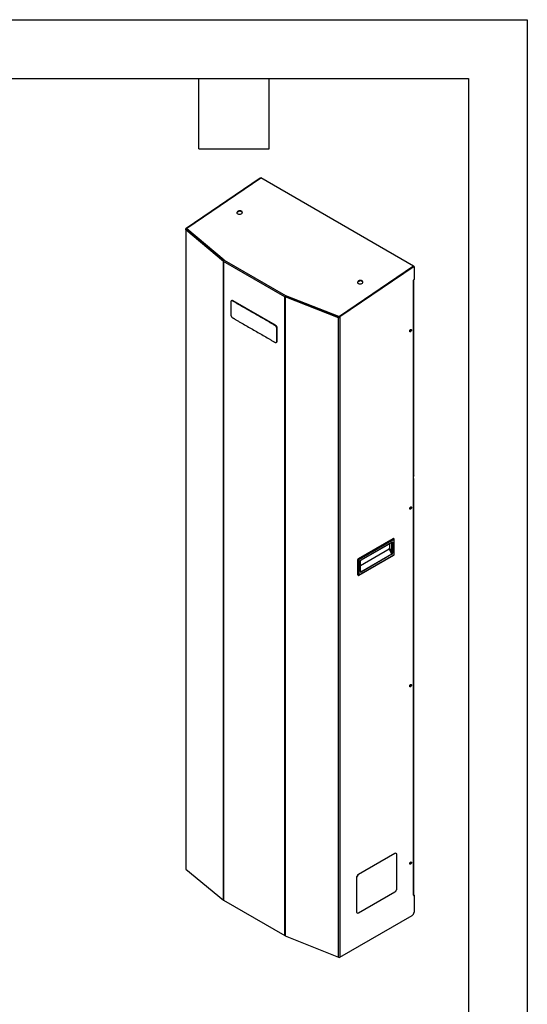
# Model space of a CAD drawing. Header units: millimetres. Extents: x 0 to 3073, y 0 to 2375.
# Tile 6 of 6: x 2469 to 3073, y 1203 to 2375. Entities that reach past the tile are written whole.
import ezdxf

# ---------------------------------------------------------------- set-up
doc = ezdxf.new("R2010")
doc.units = ezdxf.units.MM
doc.header["$LTSCALE"] = 11
doc.layers.add('TEXT', color=140, linetype='Continuous', lineweight=25)

msp = doc.modelspace()

# ---------------------------------------------------------------- linework, layer by layer
at = {"color": 7, "linetype": 'Continuous'}
for p, q in [((0.03, 2374.93), (3073.43, 2374.93)), ((3073.43, 2374.93), (3073.43, 0.03))]:
    msp.add_line(p, q, dxfattribs=at)
for p, q in [((2667.02, 2126.86), (2755.41, 2186.81)), ((2667.54, 2126.55), (2755.94, 2186.51)), ((2667.8, 2126.67), (2755.98, 2186.49)), ((2755.41, 2186.81), (2755.94, 2186.51)), ((2755.94, 2186.51), (2755.94, 2186.46)), ((2937.99, 2081.41), (2755.98, 2186.49)), ((2733.12, 2146.3), (2733.08, 2146.88)), ((2666.65, 2125.37), (2666.65, 1363.88)), ((2667.49, 2125.18), (2666.88, 2124.93)), ((2711.49, 2087.18), (2666.88, 2124.93)), ((2666.88, 2124.93), (2666.88, 1363.47)), ((2667.02, 2126.86), (2667.54, 2126.55)), ((2667.02, 2125.87), (2667.02, 2126.86)), ((2667.02, 2125.87), (2667.54, 2125.57)), ((2711.78, 2087.7), (2667.49, 2125.18)), ((2667.54, 2125.57), (2667.54, 2126.55)), ((2667.54, 2125.13), (2667.54, 2125.57)), ((2668.08, 2126.51), (2667.8, 2126.67)), ((2667.84, 2126.09), (2667.8, 2126.67)), ((2667.95, 2126.03), (2667.84, 2126.09)), ((2667.93, 2126.26), (2667.97, 2125.69)), ((2712.29, 2088.64), (2668.02, 2126.1)), ((2668.07, 2125.52), (2668.02, 2126.1)), ((2712.12, 2088.25), (2668.07, 2125.52)), ((2670.79, 2123.22), (2670.79, 2122.38)), ((2711.65, 2087.25), (2711.49, 2087.18)), ((2711.64, 2087.22), (2711.49, 2087.16)), ((2711.64, 2087.22), (2711.49, 2087.16)), ((2711.49, 2087.16), (2711.49, 2087.18)), ((2711.49, 2087.16), (2711.49, 2087.16)), ((2711.49, 1326.69), (2711.49, 2087.16)), ((2784.69, 2044.89), (2711.63, 2087.06)), ((2711.63, 2087.06), (2711.63, 1326.59)), ((2712.54, 2088.81), (2712.29, 2088.64)), ((2712.31, 2088.44), (2712.29, 2088.64)), ((2712.44, 2088.55), (2712.7, 2088.72)), ((2712.44, 2088.55), (2785.49, 2046.37)), ((2712.54, 2088.81), (2712.7, 2088.72)), ((2712.56, 2088.62), (2712.54, 2088.81)), ((2938.04, 2081.39), (2849.64, 2021.43)), ((2937.99, 2081.41), (2849.81, 2021.6)), ((2938.56, 2081.09), (2850.17, 2021.13)), ((2938, 2081.36), (2937.99, 2081.41)), ((2938.56, 2081.09), (2938.04, 2081.39)), ((2938.56, 2081.09), (2938.56, 2065.54)), ((2876.79, 2063.36), (2876.74, 2063.94)), ((2938.56, 2065.54), (2937.75, 2065.07)), ((2937.75, 2065.07), (2937.75, 2064.77)), ((2937.75, 2065.07), (2938.02, 2064.92)), ((2937.75, 2064.77), (2938.02, 2064.92)), ((2938.02, 1831.39), (2938.02, 2064.92)), ((2938.24, 1831.7), (2938.24, 2065.23)), ((2721.38, 2040.41), (2720.92, 2040.14)), ((2722.99, 2040.25), (2722.54, 2039.98)), ((2773.32, 2011.19), (2722.99, 2040.25)), ((2785.21, 2045.19), (2784.69, 2044.89)), ((2784.69, 1284.42), (2784.69, 2044.89)), ((2785.28, 2045.18), (2784.85, 2044.83)), ((2784.85, 2044.81), (2784.85, 2044.83)), ((2848.57, 2020.04), (2784.85, 2044.83)), ((2784.85, 2044.81), (2784.85, 1284.34)), ((2784.85, 2044.81), (2784.85, 2044.81)), ((2784.85, 2044.81), (2784.85, 2044.81)), ((2848.99, 2020.39), (2785.28, 2045.18)), ((2785.49, 2046.37), (2785.75, 2046.55)), ((2785.54, 2045.8), (2785.49, 2046.37)), ((2785.54, 2045.8), (2785.68, 2045.9)), ((2785.9, 2046.46), (2785.65, 2046.29)), ((2848.88, 2021.69), (2785.65, 2046.29)), ((2785.7, 2045.71), (2785.65, 2046.29)), ((2848.93, 2021.11), (2785.7, 2045.71)), ((2785.9, 2046.46), (2785.75, 2046.55)), ((2785.76, 2046.36), (2785.75, 2046.55)), ((2786.51, 2045.4), (2786.51, 2044.7)), ((2848.99, 2020.39), (2848.57, 2020.04)), ((2848.57, 1258.58), (2848.57, 2020.04)), ((2848.93, 2021.11), (2848.88, 2021.69)), ((2849.04, 2021.08), (2849.04, 2020.38)), ((2849.81, 2021.6), (2849.53, 2021.76)), ((2849.58, 2021.18), (2849.53, 2021.76)), ((2849.64, 2021.14), (2849.58, 2021.18)), ((2850.17, 2021.13), (2849.64, 2021.43)), ((2849.64, 2021.43), (2849.64, 2020.45)), ((2850.17, 2020.14), (2849.64, 2020.45)), ((2849.81, 2021.54), (2849.81, 2021.6)), ((2850.17, 2021.13), (2850.17, 2020.14)), ((2850.17, 2020.14), (2850.17, 1258.67)), ((2773.32, 2011.19), (2772.87, 2010.93)), ((2775.61, 2007.23), (2775.15, 2006.96)), ((2775.61, 1992.43), (2775.61, 2007.23)), ((2934.4, 2005.38), (2933.35, 2004.07)), ((2934.4, 2005.38), (2933.98, 2005.62)), ((2934.4, 2005.98), (2934.4, 2005.38)), ((2934.44, 2003.47), (2933.92, 2003.77)), ((2774.48, 1990.69), (2774.94, 1990.95)), ((2775.61, 1992.43), (2775.15, 1992.17)), ((2938.02, 1828.22), (2938.02, 1831.39)), ((2938.02, 1332.63), (2938.02, 1828.22)), ((2938.24, 1332.94), (2938.24, 1828.53)), ((2934.4, 1794.04), (2933.35, 1792.73)), ((2934.4, 1794.04), (2933.98, 1794.28)), ((2934.4, 1794.64), (2934.4, 1794.04)), ((2934.44, 1792.13), (2933.92, 1792.43)), ((2872.22, 1733.28), (2913.63, 1757.18)), ((2872.68, 1733.01), (2914.08, 1756.92)), ((2914.54, 1756.13), (2873.13, 1732.22)), ((2875.29, 1731.4), (2912.12, 1752.66)), ((2875.42, 1731.69), (2912.25, 1752.96)), ((2909.35, 1751.06), (2909.35, 1745.89)), ((2912.25, 1752.43), (2911.99, 1752.58)), ((2912.25, 1740.61), (2912.25, 1752.43)), ((2913.17, 1752.43), (2913.17, 1740.61)), ((2913.63, 1757.18), (2914.08, 1756.92)), ((2914.57, 1756.97), (2914.11, 1757.23)), ((2914.77, 1738.08), (2914.77, 1755.99)), ((2914.96, 1738.34), (2914.96, 1756.26)), ((2873, 1713.48), (2914.41, 1737.38)), ((2873.13, 1713.78), (2914.54, 1737.68)), ((2874.7, 1725.11), (2908.89, 1744.85)), ((2875.3, 1717.7), (2912.13, 1738.96)), ((2912.25, 1738.53), (2875.42, 1717.27)), ((2912.13, 1738.96), (2908.89, 1744.85)), ((2909.35, 1745.89), (2912.25, 1740.61)), ((2871.53, 1714.17), (2871.53, 1732.09)), ((2871.53, 1732.09), (2871.99, 1731.83)), ((2871.99, 1713.91), (2871.99, 1731.83)), ((2872.22, 1733.28), (2872.68, 1733.01)), ((2872.91, 1731.83), (2872.91, 1713.91)), ((2874.51, 1718.29), (2874.51, 1730.11)), ((2874.7, 1718.55), (2874.7, 1730.37)), ((2871.53, 1714.17), (2871.99, 1713.91)), ((2871.73, 1713.73), (2872.19, 1713.46)), ((2874.7, 1718.79), (2875.3, 1717.7)), ((2874.78, 1718.07), (2874.7, 1718.55)), ((2934.4, 1582.7), (2933.35, 1581.39)), ((2934.4, 1582.7), (2933.98, 1582.94)), ((2934.4, 1583.3), (2934.4, 1582.7)), ((2934.44, 1580.79), (2933.92, 1581.09)), ((2915.69, 1382.19), (2872.22, 1357.09)), ((2915.78, 1382.13), (2872.31, 1357.04)), ((2915.69, 1382.19), (2915.78, 1382.13)), ((2917.39, 1382.29), (2917.3, 1382.35)), ((2918.06, 1340.66), (2918.06, 1380.81)), ((2934.4, 1371.36), (2933.98, 1371.6)), ((2934.4, 1371.96), (2934.4, 1371.36)), ((2666.88, 1363.47), (2711.49, 1326.69)), ((2934.4, 1371.36), (2933.35, 1370.05)), ((2934.44, 1369.45), (2933.92, 1369.75)), ((2869.93, 1353.13), (2870.02, 1353.08)), ((2869.93, 1353.13), (2869.93, 1312.98)), ((2870.02, 1353.08), (2870.02, 1312.92)), ((2872.22, 1357.09), (2872.31, 1357.04)), ((2872.31, 1311.6), (2915.78, 1336.7)), ((2711.63, 1326.59), (2784.69, 1284.42)), ((2937.75, 1332.17), (2938.56, 1332.64)), ((2938.02, 1332.63), (2937.75, 1332.48)), ((2937.75, 1332.48), (2937.75, 1332.17)), ((2938.22, 1332.84), (2938.56, 1332.64)), ((2938.56, 1332.64), (2938.56, 1312.34)), ((2869.93, 1312.98), (2870.02, 1312.92)), ((2850.17, 1258.67), (2936.27, 1308.37)), ((2870.6, 1311.5), (2870.69, 1311.44)), ((2784.85, 1284.34), (2848.57, 1258.58))]:
    msp.add_line(p, q)
at = {"flags": 128}
for points in [[(2733.08, 2146.88), (2732.34, 2147.19), (2731.48, 2147.35), (2730.56, 2147.34), (2729.66, 2147.17), (2728.86, 2146.86), (2728.21, 2146.42), (2727.77, 2145.89), (2727.58, 2145.32), (2727.64, 2144.74), (2727.97, 2144.22), (2728.52, 2143.79)], [(2733.12, 2146.3), (2732.39, 2146.61), (2731.52, 2146.77), (2730.61, 2146.77), (2729.71, 2146.6), (2728.9, 2146.28), (2728.26, 2145.84), (2727.82, 2145.31), (2727.63, 2144.79)], [(2728.52, 2143.79), (2729.26, 2143.48), (2730.12, 2143.32), (2731.03, 2143.32), (2731.93, 2143.49), (2732.74, 2143.8), (2733.39, 2144.24), (2733.83, 2144.77), (2734.02, 2145.35), (2733.95, 2145.92), (2733.63, 2146.44), (2733.08, 2146.88)], [(2876.74, 2063.94), (2876.01, 2064.25), (2875.15, 2064.41), (2874.23, 2064.4), (2873.33, 2064.24), (2872.53, 2063.92), (2871.88, 2063.48), (2871.44, 2062.95), (2871.24, 2062.38), (2871.31, 2061.81), (2871.63, 2061.28), (2872.19, 2060.85)], [(2876.79, 2063.36), (2876.05, 2063.67), (2875.19, 2063.83), (2874.27, 2063.83), (2873.38, 2063.66), (2872.57, 2063.35), (2871.92, 2062.91), (2871.48, 2062.38), (2871.3, 2061.85)], [(2872.19, 2060.85), (2872.92, 2060.54), (2873.79, 2060.38), (2874.7, 2060.38), (2875.6, 2060.55), (2876.41, 2060.87), (2877.05, 2061.31), (2877.49, 2061.83), (2877.69, 2062.41), (2877.62, 2062.98), (2877.3, 2063.5), (2876.74, 2063.94)], [(2938.02, 2064.92), (2938.18, 2065.06), (2938.24, 2065.23), (2938.22, 2065.34)], [(2934.44, 2003.47), (2934.02, 2003.32), (2933.67, 2003.39), (2933.43, 2003.67), (2933.35, 2004.1), (2933.43, 2004.64), (2933.67, 2005.19), (2934.02, 2005.67), (2934.44, 2006.01)], [(2934.44, 2006.01), (2934.86, 2006.15), (2935.22, 2006.08), (2935.46, 2005.81), (2935.54, 2005.37), (2935.46, 2004.84), (2935.22, 2004.29), (2934.86, 2003.81), (2934.44, 2003.47)], [(2933.92, 2003.77), (2933.5, 2003.63), (2933.45, 2003.62)], [(2938.24, 1831.7), (2938.18, 1831.53), (2938.02, 1831.39)], [(2938.02, 1828.22), (2938.18, 1828.36), (2938.24, 1828.53), (2938.18, 1828.7), (2938.02, 1828.85)], [(2934.44, 1792.13), (2934.02, 1791.98), (2933.67, 1792.05), (2933.43, 1792.33), (2933.35, 1792.77), (2933.43, 1793.3), (2933.67, 1793.85), (2934.02, 1794.33), (2934.44, 1794.67)], [(2934.44, 1794.67), (2934.86, 1794.81), (2935.22, 1794.74), (2935.46, 1794.47), (2935.54, 1794.03), (2935.46, 1793.5), (2935.22, 1792.95), (2934.86, 1792.47), (2934.44, 1792.13)], [(2933.92, 1792.43), (2933.5, 1792.29), (2933.45, 1792.28)], [(2934.44, 1580.79), (2934.02, 1580.64), (2933.67, 1580.71), (2933.43, 1580.99), (2933.35, 1581.43), (2933.43, 1581.96), (2933.67, 1582.51), (2934.02, 1582.99), (2934.44, 1583.33)], [(2934.44, 1583.33), (2934.86, 1583.47), (2935.22, 1583.4), (2935.46, 1583.13), (2935.54, 1582.69), (2935.46, 1582.16), (2935.22, 1581.61), (2934.86, 1581.13), (2934.44, 1580.79)], [(2933.92, 1581.09), (2933.5, 1580.95), (2933.45, 1580.94)], [(2934.44, 1369.45), (2934.02, 1369.3), (2933.67, 1369.37), (2933.43, 1369.65), (2933.35, 1370.09), (2933.43, 1370.62), (2933.67, 1371.17), (2934.02, 1371.65), (2934.44, 1371.99)], [(2934.44, 1371.99), (2934.86, 1372.13), (2935.22, 1372.06), (2935.46, 1371.79), (2935.54, 1371.35), (2935.46, 1370.82), (2935.22, 1370.27), (2934.86, 1369.79), (2934.44, 1369.45)], [(2933.92, 1369.75), (2933.5, 1369.61), (2933.45, 1369.6)], [(2938.24, 1332.94), (2938.18, 1332.77), (2938.02, 1332.63)]]:
    msp.add_lwpolyline(points, dxfattribs=at)
for centre, radius, start, end in [((2732.35, 2144.72), 1.76, 19.13071, 63.93403), ((2668.18, 2126.29), 0.245, 114.28962, 230.22906), ((2668.21, 2125.71), 0.237, 186.02442, 232.63338), ((2712.14, 2087.96), 1.03, 230.72833, 240.21691), ((2713.57, 2086.97), 1.94, 125.68924, 177.19888), ((2876.02, 2061.78), 1.76, 19.13071, 63.93403), ((2722.05, 2038.92), 1.63, 54.38242, 114.30712), ((2786.62, 2044.8), 1.94, 125.68924, 177.19888), ((2785.35, 2046.05), 1.33, 240.16775, 248.14098), ((2786, 2045.16), 0.792, 125.68924, 177.19888), ((2785.47, 2045.65), 0.528, 240.09988, 246.27387), ((2849.14, 2022.39), 0.747, 249.97256, 301.95428), ((2849.18, 2021.82), 0.747, 249.97256, 301.95428), ((2770.64, 2007), 4.97, 2.60548, 57.39452), ((2933.01, 2005.55), 2, 297.12454, 17.65876), ((2774.03, 1992.26), 1.59, 305.01333, 6.29885), ((2933.01, 1794.21), 2, 297.12454, 17.65876), ((2911.94, 1752.92), 0.319, 305.01333, 6.29885), ((2911.9, 1752.45), 0.351, 355.5707, 41.58437), ((2912.61, 1752.52), 0.565, 350.78596, 129.20329), ((2912.71, 1753.31), 0.995, 242.60967, 297.39033), ((2913.91, 1756.79), 0.488, 65.69288, 125.61758), ((2914.37, 1756.52), 0.489, 65.9769, 125.59279), ((2913.55, 1756.08), 0.994, 2.60548, 57.39452), ((2914.63, 1756.02), 0.141, 350.78596, 129.20329), ((2914.65, 1756.28), 0.31, 292.73531, 355.98078), ((2911.33, 1738.5), 0.923, 1.84797, 29.96668), ((2912.71, 1741.49), 0.995, 242.60967, 297.39033), ((2914.23, 1737.64), 0.31, 304.05635, 7.25583), ((2914.27, 1738.1), 0.497, 302.60548, 357.39452), ((2914.64, 1738.37), 0.325, 294.37466, 354.3052), ((2873.02, 1732.02), 1.49, 122.60548, 177.39452), ((2873.48, 1731.76), 1.49, 122.60548, 177.39452), ((2872.45, 1732.71), 0.995, 242.60967, 297.39033), ((2872.14, 1732.18), 0.994, 2.60548, 57.39452), ((2873.4, 1731.8), 0.497, 122.60548, 177.39452), ((2876.49, 1730.02), 1.99, 122.60548, 177.39452), ((2874.37, 1730.41), 0.326, 294.39568, 354.06434), ((2875.1, 1731.66), 0.327, 306.37153, 5.56144), ((2872.01, 1714.12), 0.478, 173.70115, 234.98667), ((2872.45, 1714.79), 0.995, 242.60967, 297.39033), ((2872.47, 1713.86), 0.478, 173.67506, 235.27245), ((2873.04, 1713.89), 0.141, 170.78596, 309.20329), ((2872.83, 1713.74), 0.31, 304.02071, 7.25941), ((2874.37, 1718.58), 0.325, 294.37466, 354.3052), ((2874.5, 1717.24), 0.923, 1.84797, 29.96668), ((2933.01, 1582.87), 2, 297.12454, 17.65876), ((2916.63, 1380.86), 1.63, 65.69288, 125.61758), ((2916.67, 1381.04), 1.41, 350.78596, 129.20329), ((2933.01, 1371.53), 2, 297.12454, 17.65876), ((2667.19, 1363.91), 0.539, 182.73973, 234.5446), ((2874.9, 1352.9), 4.97, 122.60548, 177.39452), ((2874.99, 1352.85), 4.97, 122.60548, 177.39452), ((2913.1, 1340.88), 4.97, 302.60548, 357.39452), ((2712.14, 1327.48), 1.03, 230.72833, 240.21691), ((2871.47, 1312.78), 1.55, 172.74417, 235.94365), ((2871.42, 1312.7), 1.41, 170.78596, 309.20329), ((2933.6, 1312.56), 4.97, 302.60548, 357.39452), ((2785.35, 1285.58), 1.33, 240.16775, 248.14098), ((2849.28, 1260.4), 1.95, 248.69388, 297.08878)]:
    msp.add_arc(centre, radius, start, end)
msp.add_ellipse((2908.89, 1745.62), major_axis=(0.2, 0.812), ratio=0.5065725, start_param=3.5943759, end_param=5.1651722)
for points, knots in [([(2666.88, 2124.93), (2666.86, 2124.95), (2666.83, 2124.98), (2666.78, 2125.03), (2666.74, 2125.09), (2666.68, 2125.19), (2666.65, 2125.3), (2666.66, 2125.43), (2666.69, 2125.54), (2666.76, 2125.65), (2666.85, 2125.74), (2666.93, 2125.81), (2666.99, 2125.85), (2667.02, 2125.87)], [0, 0, 0, 0, 0.0496873, 0.1067227, 0.1711067, 0.242839, 0.4342628, 0.5001423, 0.6390881, 0.7574869, 0.8450823, 0.9259096, 1, 1, 1, 1]), ([(2667.49, 2125.18), (2667.45, 2125.2), (2667.43, 2125.23), (2667.4, 2125.3), (2667.39, 2125.33), (2667.4, 2125.4), (2667.42, 2125.44), (2667.47, 2125.51), (2667.5, 2125.54), (2667.54, 2125.57)], [0, 0, 0, 0, 0.25, 0.25, 0.5, 0.5, 0.75, 0.75, 1, 1, 1, 1]), ([(2722.54, 2039.98), (2722.5, 2040), (2722.44, 2040.04), (2722.34, 2040.09), (2722.24, 2040.13), (2722.14, 2040.17), (2722.04, 2040.21), (2721.95, 2040.23), (2721.85, 2040.26), (2721.76, 2040.27), (2721.55, 2040.3), (2721.26, 2040.29), (2720.91, 2040.16), (2720.62, 2039.92), (2720.45, 2039.65), (2720.36, 2039.41), (2720.31, 2039.24), (2720.28, 2039.06), (2720.25, 2038.87), (2720.25, 2038.73), (2720.25, 2038.66)], [0, 0, 0, 0, 0.0278152, 0.0555007, 0.0831088, 0.1106936, 0.1383104, 0.1660147, 0.1938624, 0.2219091, 0.2502095, 0.3756376, 0.5000149, 0.6249611, 0.7498373, 0.8001079, 0.8499209, 0.8996138, 0.9495282, 1, 1, 1, 1]), ([(2772.87, 2010.93), (2772.73, 2011), (2772.6, 2011.08), (2772.34, 2011.23), (2772.21, 2011.31), (2771.82, 2011.53), (2771.56, 2011.68), (2770.77, 2012.14), (2770.25, 2012.44), (2768.67, 2013.35), (2767.62, 2013.95), (2764.48, 2015.77), (2762.38, 2016.98), (2756.09, 2020.61), (2751.9, 2023.03), (2743.51, 2027.88), (2739.31, 2030.3), (2733.02, 2033.93), (2730.93, 2035.14), (2727.78, 2036.96), (2726.73, 2037.56), (2725.16, 2038.47), (2724.63, 2038.77), (2723.59, 2039.38), (2723.06, 2039.68), (2722.54, 2039.98)], [0, 0, 0, 0, 0.0078125, 0.0078125, 0.015625, 0.015625, 0.03125, 0.03125, 0.0625, 0.0625, 0.125, 0.125, 0.25, 0.25, 0.5, 0.5, 0.75, 0.75, 0.875, 0.875, 0.9375, 0.9375, 0.96875, 0.96875, 1, 1, 1, 1]), ([(2720.25, 2038.66), (2720.25, 2038.35), (2720.25, 2038.04), (2720.25, 2037.43), (2720.25, 2037.12), (2720.25, 2036.19), (2720.25, 2035.58), (2720.25, 2033.73), (2720.25, 2032.5), (2720.25, 2030.03), (2720.25, 2028.8), (2720.25, 2026.95), (2720.25, 2026.33), (2720.25, 2025.41), (2720.25, 2025.1), (2720.25, 2024.48), (2720.25, 2024.17), (2720.25, 2023.87)], [0, 0, 0, 0, 0.0625, 0.0625, 0.125, 0.125, 0.25, 0.25, 0.5, 0.5, 0.75, 0.75, 0.875, 0.875, 0.9375, 0.9375, 1, 1, 1, 1]), ([(2720.25, 2023.87), (2720.25, 2023.83), (2720.25, 2023.75), (2720.26, 2023.63), (2720.27, 2023.51), (2720.28, 2023.39), (2720.3, 2023.26), (2720.33, 2023.14), (2720.35, 2023.01), (2720.39, 2022.88), (2720.46, 2022.61), (2720.62, 2022.17), (2720.91, 2021.61), (2721.26, 2021.08), (2721.59, 2020.67), (2721.89, 2020.38), (2722.11, 2020.19), (2722.33, 2020.03), (2722.47, 2019.95), (2722.54, 2019.91)], [0, 0, 0, 0, 0.0279534, 0.0557637, 0.0834795, 0.1111473, 0.1388114, 0.1665128, 0.194289, 0.2221738, 0.250207, 0.3746119, 0.5000213, 0.6243237, 0.7497842, 0.8178199, 0.8816292, 0.9420964, 1, 1, 1, 1]), ([(2722.54, 2019.91), (2722.67, 2019.83), (2722.8, 2019.75), (2723.06, 2019.6), (2723.19, 2019.52), (2723.59, 2019.29), (2723.85, 2019.14), (2724.64, 2018.69), (2725.16, 2018.39), (2726.21, 2017.79), (2726.73, 2017.48), (2727.78, 2016.88), (2728.31, 2016.57), (2729.35, 2015.97), (2729.88, 2015.67), (2730.93, 2015.06), (2731.45, 2014.76), (2733.02, 2013.85), (2734.07, 2013.24), (2737.22, 2011.43), (2739.31, 2010.22), (2743.51, 2007.8), (2745.6, 2006.59), (2751.9, 2002.95), (2756.09, 2000.53), (2762.38, 1996.9), (2764.48, 1995.69), (2767.62, 1993.87), (2768.67, 1993.27), (2770.25, 1992.36), (2770.77, 1992.06), (2771.56, 1991.6), (2771.82, 1991.45), (2772.21, 1991.23), (2772.34, 1991.15), (2772.6, 1991), (2772.73, 1990.92), (2772.87, 1990.85)], [0, 0, 0, 0, 0.0078125, 0.0078125, 0.015625, 0.015625, 0.03125, 0.03125, 0.0625, 0.0625, 0.09375, 0.09375, 0.125, 0.125, 0.15625, 0.15625, 0.1875, 0.1875, 0.25, 0.25, 0.375, 0.375, 0.5, 0.5, 0.75, 0.75, 0.875, 0.875, 0.9375, 0.9375, 0.96875, 0.96875, 0.984375, 0.984375, 0.9921875, 0.9921875, 1, 1, 1, 1]), ([(2850.17, 2020.14), (2850.15, 2020.13), (2850.11, 2020.11), (2850.05, 2020.07), (2849.98, 2020.04), (2849.91, 2020.01), (2849.79, 2019.97), (2849.62, 2019.93), (2849.44, 2019.91), (2849.21, 2019.91), (2849, 2019.93), (2848.8, 2019.97), (2848.67, 2020.01), (2848.6, 2020.03), (2848.57, 2020.04)], [0, 0, 0, 0, 0.043655, 0.0897341, 0.1382456, 0.1891963, 0.2425924, 0.360971, 0.4999302, 0.5658427, 0.7572269, 0.8512017, 0.9321269, 1, 1, 1, 1]), ([(2849.64, 2020.45), (2849.61, 2020.41), (2849.56, 2020.39), (2849.45, 2020.35), (2849.39, 2020.34), (2849.27, 2020.34), (2849.21, 2020.34), (2849.09, 2020.36), (2849.04, 2020.38), (2848.99, 2020.39)], [0, 0, 0, 0, 0.25, 0.25, 0.5, 0.5, 0.75, 0.75, 1, 1, 1, 1]), ([(2775.15, 2006.96), (2775.15, 2007), (2775.15, 2007.08), (2775.15, 2007.2), (2775.14, 2007.32), (2775.12, 2007.44), (2775.1, 2007.57), (2775.08, 2007.69), (2775.05, 2007.82), (2775.02, 2007.95), (2774.94, 2008.22), (2774.78, 2008.66), (2774.49, 2009.22), (2774.15, 2009.76), (2773.83, 2010.14), (2773.57, 2010.39), (2773.4, 2010.55), (2773.22, 2010.69), (2773.05, 2010.82), (2772.93, 2010.89), (2772.87, 2010.93)], [0, 0, 0, 0, 0.0280369, 0.055897, 0.0836301, 0.1112868, 0.1389177, 0.1665738, 0.1943059, 0.2221647, 0.2502012, 0.3751081, 0.500023, 0.6247899, 0.7498494, 0.8006973, 0.850805, 0.9005078, 0.9501354, 1, 1, 1, 1]), ([(2775.15, 1992.17), (2775.15, 1992.48), (2775.15, 1992.79), (2775.15, 1993.4), (2775.15, 1993.71), (2775.15, 1994.64), (2775.15, 1995.25), (2775.15, 1997.1), (2775.15, 1999.57), (2775.15, 2002.03), (2775.15, 2003.88), (2775.15, 2004.5), (2775.15, 2005.42), (2775.15, 2005.73), (2775.15, 2006.35), (2775.15, 2006.66), (2775.15, 2006.96)], [0, 0, 0, 0, 0.0625, 0.0625, 0.125, 0.125, 0.25, 0.25, 0.5, 0.75, 0.75, 0.875, 0.875, 0.9375, 0.9375, 1, 1, 1, 1]), ([(2772.87, 1990.85), (2772.9, 1990.83), (2772.97, 1990.79), (2773.07, 1990.75), (2773.16, 1990.7), (2773.26, 1990.66), (2773.36, 1990.63), (2773.46, 1990.6), (2773.55, 1990.57), (2773.65, 1990.56), (2773.85, 1990.53), (2774.15, 1990.54), (2774.49, 1990.67), (2774.78, 1990.91), (2774.95, 1991.18), (2775.04, 1991.42), (2775.09, 1991.59), (2775.13, 1991.77), (2775.15, 1991.96), (2775.15, 1992.1), (2775.15, 1992.17)], [0, 0, 0, 0, 0.0275989, 0.0551224, 0.0826202, 0.1101448, 0.1377519, 0.1655002, 0.1934492, 0.2216573, 0.2501842, 0.3753334, 0.5000192, 0.6248375, 0.7498436, 0.800134, 0.8500046, 0.8997499, 0.9496561, 1, 1, 1, 1]), ([(2912.12, 1752.66), (2912.15, 1752.67), (2912.2, 1752.7), (2912.2, 1752.7), (2912.2, 1752.7)], [0, 0, 0, 0, 0.5249328, 1, 1, 1, 1]), ([(2914.96, 1756.26), (2914.95, 1756.38), (2914.92, 1756.59), (2914.76, 1756.84), (2914.62, 1756.92), (2914.56, 1756.96)], [0, 0, 0, 0, 0.4180262, 0.7502183, 1, 1, 1, 1]), ([(2912.25, 1740.61), (2912.3, 1740.43), (2912.33, 1740.24), (2912.36, 1739.88), (2912.37, 1739.7), (2912.34, 1739.4), (2912.32, 1739.27), (2912.24, 1739.07), (2912.19, 1738.99), (2912.13, 1738.96)], [0, 0, 0, 0, 0.25, 0.25, 0.5, 0.5, 0.75, 0.75, 1, 1, 1, 1]), ([(2912.25, 1738.53), (2912.36, 1738.59), (2912.48, 1738.69), (2912.7, 1738.97), (2912.81, 1739.15), (2912.99, 1739.56), (2913.06, 1739.78), (2913.15, 1740.22), (2913.17, 1740.42), (2913.17, 1740.61)], [0, 0, 0, 0, 0.25, 0.25, 0.5, 0.5, 0.75, 0.75, 1, 1, 1, 1]), ([(2914.41, 1737.38), (2914.49, 1737.44), (2914.66, 1737.56), (2914.86, 1737.85), (2914.95, 1738.13), (2914.96, 1738.3), (2914.96, 1738.34)], [0, 0, 0, 0, 0.2541338, 0.5541882, 0.894331, 1, 1, 1, 1]), ([(2874.7, 1730.37), (2874.7, 1730.41), (2874.7, 1730.5), (2874.75, 1730.69), (2874.85, 1730.91), (2874.99, 1731.14), (2875.16, 1731.31), (2875.25, 1731.37), (2875.29, 1731.4)], [0, 0, 0, 0, 0.1288001, 0.2892076, 0.4654696, 0.6521751, 0.8389507, 1, 1, 1, 1]), ([(2872.2, 1713.47), (2872.22, 1713.46), (2872.31, 1713.39), (2872.52, 1713.35), (2872.78, 1713.37), (2872.93, 1713.44), (2873, 1713.48)], [0, 0, 0, 0, 0.0782896, 0.4106857, 0.7121109, 1, 1, 1, 1]), ([(2874.51, 1718.29), (2874.51, 1718.1), (2874.53, 1717.92), (2874.62, 1717.59), (2874.69, 1717.45), (2874.86, 1717.25), (2874.97, 1717.19), (2875.2, 1717.17), (2875.31, 1717.2), (2875.42, 1717.27)], [0, 0, 0, 0, 0.25, 0.25, 0.5, 0.5, 0.75, 0.75, 1, 1, 1, 1]), ([(2875.3, 1717.7), (2875.28, 1717.69), (2875.25, 1717.68), (2875.19, 1717.67), (2875.1, 1717.69), (2874.98, 1717.78), (2874.87, 1717.91), (2874.82, 1718.04), (2874.8, 1718.11)], [0, 0, 0, 0, 0.0670012, 0.1370315, 0.294443, 0.4942529, 0.7441685, 1, 1, 1, 1])]:
    msp.add_open_spline(points, degree=3, knots=knots)
at = {"layer": 'TEXT'}
for p, q in [((69.85, 2305.05), (3003.55, 2305.05)), ((2682.24, 2221.23), (2682.24, 2305.05)), ((2766.06, 2221.23), (2766.06, 2305.05)), ((3003.55, 2305.05), (3003.55, 69.85)), ((2682.24, 2221.23), (2766.06, 2221.23))]:
    msp.add_line(p, q, dxfattribs=at)

doc.saveas('drawing.dxf')
